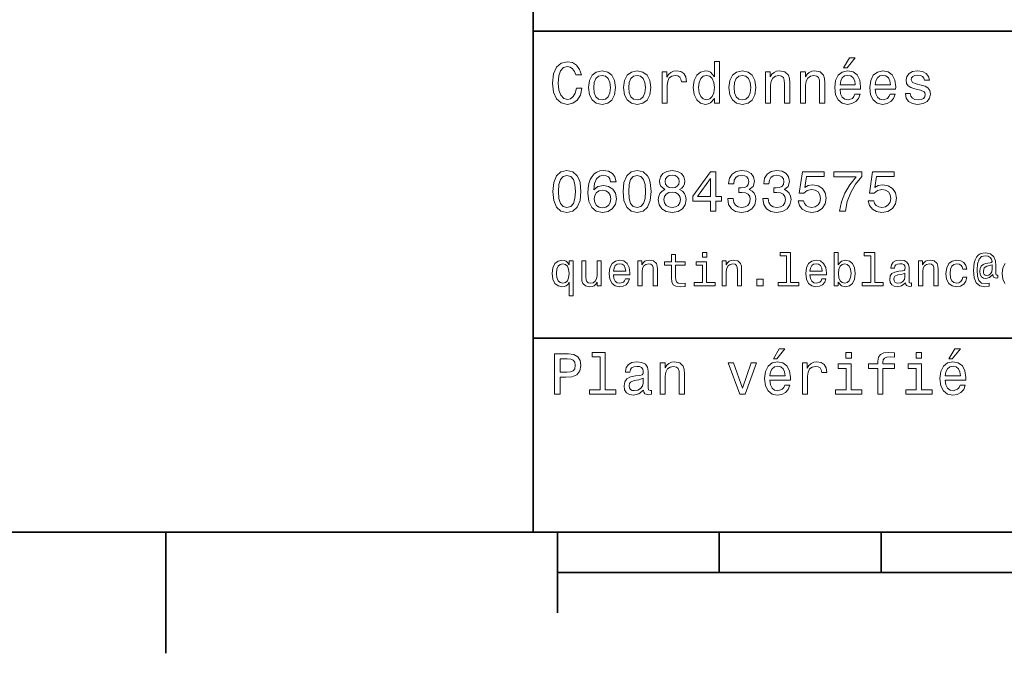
# Model space of a CAD drawing. Extents: x 0 to 297, y 0 to 210.
# Tile 2 of 9: x 65 to 126, y 2 to 42. Entities that reach past the tile are written whole.
import ezdxf

# ---------------------------------------------------------------- set-up
doc = ezdxf.new("R2010")
doc.units = 0

msp = doc.modelspace()

# ---------------------------------------------------------------- linework, layer by layer
at = {"color": 7, "lineweight": 35}
for p, q in [((97, 10), (97, 70)), ((97, 41), (162, 41)), ((97, 22), (162, 22)), ((10, 10), (287, 10)), ((97, 10), (287, 10)), ((98.5, 7.5), (198.5, 7.5))]:
    msp.add_line(p, q, dxfattribs=at)
at = {"color": 7, "lineweight": 35, "ltscale": 0.1875}
msp.add_line((74.300003, 10), (74.300003, 2.5), dxfattribs=at)
at = {"color": 7, "lineweight": 35, "ltscale": 0.125}
msp.add_line((98.5, 10), (98.5, 5), dxfattribs=at)
at = {"color": 7, "lineweight": 35, "ltscale": 0.0625}
for p, q in [((108.5, 10), (108.5, 7.5)), ((118.5, 10), (118.5, 7.5))]:
    msp.add_line(p, q, dxfattribs=at)
at = {"color": 7, "lineweight": 13}
for points in [[(99.66787, 37.460373), (99.595818, 37.15778), (99.476944, 36.941643), (99.311241, 36.808357), (99.116714, 36.765129), (98.882568, 36.829971), (98.698845, 37.024494), (98.57637, 37.341499), (98.536743, 37.780979), (98.57637, 38.216858), (98.695244, 38.537464), (98.87896, 38.731987), (99.116714, 38.80043), (99.289627, 38.764408), (99.437317, 38.663544), (99.552597, 38.501442), (99.631844, 38.278099), (99.97406, 38.278099), (99.865997, 38.620316), (99.678673, 38.879681), (99.422913, 39.041786), (99.116714, 39.099422), (98.734871, 39.009365), (98.443085, 38.757202), (98.25576, 38.342937), (98.190926, 37.780979), (98.25576, 37.219021), (98.443085, 36.804756), (98.734871, 36.548992), (99.116714, 36.462536), (99.451729, 36.530979), (99.721901, 36.721901), (99.912827, 37.035301), (100.013687, 37.460373)], [(108.201729, 36.829971), (108.201729, 36.530979), (108.51873, 36.530979), (108.51873, 39.117435), (108.20533, 39.117435), (108.20533, 38.170029), (107.963974, 38.443802), (107.816284, 38.508644), (107.646973, 38.533859), (107.340775, 38.461815), (107.103027, 38.260086), (106.948128, 37.935879), (106.894089, 37.5), (106.948128, 37.064121), (107.103027, 36.736309), (107.340775, 36.530979), (107.646973, 36.462536), (107.816284, 36.487751), (107.967575, 36.552593)], [(116.184441, 38.728386), (116.396973, 38.728386), (116.897697, 39.340778), (116.54467, 39.340778)], [(100.413544, 37.496399), (100.471184, 37.056915), (100.636887, 36.732708), (100.899857, 36.530979), (101.252884, 36.462536), (101.602303, 36.530979), (101.865273, 36.729107), (102.030983, 37.053314), (102.092216, 37.496399), (102.030983, 37.935879), (101.865273, 38.263687), (101.602303, 38.461815), (101.252884, 38.533859), (100.899857, 38.461815), (100.636887, 38.260086), (100.471184, 37.935879)], [(102.58213, 37.496399), (102.639771, 37.056915), (102.805473, 36.732708), (103.068443, 36.530979), (103.421471, 36.462536), (103.770897, 36.530979), (104.033859, 36.729107), (104.19957, 37.053314), (104.260803, 37.496399), (104.19957, 37.935879), (104.033859, 38.263687), (103.770897, 38.461815), (103.421471, 38.533859), (103.068443, 38.461815), (102.805473, 38.260086), (102.639771, 37.935879)], [(104.963257, 36.530979), (105.280258, 36.530979), (105.280258, 37.636887), (105.312683, 37.903458), (105.409943, 38.094379), (105.568443, 38.209652), (105.780983, 38.249279), (105.939484, 38.224064), (106.058357, 38.152016), (106.130402, 38.029537), (106.155617, 37.863831), (106.476227, 37.863831), (106.432999, 38.155621), (106.314117, 38.364552), (106.115997, 38.490635), (105.845825, 38.533859), (105.662102, 38.505043), (105.503601, 38.432995), (105.363113, 38.310516), (105.251442, 38.144814), (105.251442, 38.465416), (104.963257, 38.465416)], [(109.087898, 37.496399), (109.145531, 37.056915), (109.311241, 36.732708), (109.574203, 36.530979), (109.927231, 36.462536), (110.276657, 36.530979), (110.539627, 36.729107), (110.70533, 37.053314), (110.766571, 37.496399), (110.70533, 37.935879), (110.539627, 38.263687), (110.276657, 38.461815), (109.927231, 38.533859), (109.574203, 38.461815), (109.311241, 38.260086), (109.145531, 37.935879)], [(111.350143, 36.530979), (111.667145, 36.530979), (111.667145, 37.647694), (111.69957, 37.903458), (111.804031, 38.090778), (111.966141, 38.206051), (112.182274, 38.249279), (112.355186, 38.213257), (112.463257, 38.115993), (112.517288, 37.953888), (112.535301, 37.737751), (112.535301, 36.530979), (112.852303, 36.530979), (112.852303, 37.802593), (112.837898, 38.058357), (112.773056, 38.270893), (112.560516, 38.465416), (112.229103, 38.533859), (112.045387, 38.508644), (111.890488, 38.440201), (111.757202, 38.324928), (111.65274, 38.170029), (111.65274, 38.465416), (111.350143, 38.465416)], [(113.51873, 36.530979), (113.835732, 36.530979), (113.835732, 37.647694), (113.868156, 37.903458), (113.972626, 38.090778), (114.134727, 38.206051), (114.350861, 38.249279), (114.523773, 38.213257), (114.631844, 38.115993), (114.685883, 37.953888), (114.703888, 37.737751), (114.703888, 36.530979), (115.020889, 36.530979), (115.020889, 37.802593), (115.006485, 38.058357), (114.941643, 38.270893), (114.729111, 38.465416), (114.39769, 38.533859), (114.213974, 38.508644), (114.059082, 38.440201), (113.925789, 38.324928), (113.821327, 38.170029), (113.821327, 38.465416), (113.51873, 38.465416)], [(115.964699, 37.406338), (117.232712, 37.406338), (117.236313, 37.554035), (117.178673, 37.9683), (117.020172, 38.278099), (116.768013, 38.465416), (116.432999, 38.533859), (116.105186, 38.461815), (115.853027, 38.260086), (115.690918, 37.932278), (115.633286, 37.5), (115.687317, 37.056915), (115.849426, 36.732708), (116.097984, 36.530979), (116.422188, 36.462536), (116.703171, 36.509365), (116.933716, 36.631844), (117.103027, 36.826366), (117.200287, 37.085735), (116.886887, 37.085735), (116.822044, 36.941643), (116.728386, 36.833572), (116.461815, 36.747116), (116.256485, 36.786743), (116.101585, 36.912823), (116.000717, 37.118156), (115.964699, 37.395531)], [(118.133286, 37.406338), (119.401299, 37.406338), (119.4049, 37.554035), (119.34726, 37.9683), (119.188766, 38.278099), (118.9366, 38.465416), (118.601585, 38.533859), (118.273773, 38.461815), (118.021614, 38.260086), (117.859512, 37.932278), (117.801872, 37.5), (117.855911, 37.056915), (118.018013, 36.732708), (118.266571, 36.530979), (118.590775, 36.462536), (118.871758, 36.509365), (119.10231, 36.631844), (119.271614, 36.826366), (119.368881, 37.085735), (119.055481, 37.085735), (118.990631, 36.941643), (118.896973, 36.833572), (118.630402, 36.747116), (118.425072, 36.786743), (118.270172, 36.912823), (118.169312, 37.118156), (118.133286, 37.395531)], [(120.971901, 37.658501), (120.66571, 37.730545), (120.438766, 37.8134), (120.363113, 37.982708), (120.384727, 38.101585), (120.460373, 38.188038), (120.582855, 38.242073), (120.759369, 38.263687), (120.92868, 38.242073), (121.061966, 38.177231), (121.148415, 38.079971), (121.184441, 37.950287), (121.49424, 37.950287), (121.49424, 37.957493), (121.440201, 38.191643), (121.292511, 38.375359), (121.061966, 38.490635), (120.759369, 38.533859), (120.453171, 38.490635), (120.229828, 38.371758), (120.08934, 38.195244), (120.046112, 37.971901), (120.078529, 37.755764), (120.179398, 37.604465), (120.3451, 37.496399), (120.586456, 37.42075), (120.939484, 37.334293), (121.155624, 37.244236), (121.213257, 37.172188), (121.234871, 37.064121), (121.202454, 36.930836), (121.115997, 36.829971), (120.97551, 36.765129), (120.788185, 36.743515), (120.590057, 36.765129), (120.445969, 36.840778), (120.348709, 36.963257), (120.309082, 37.132565), (120.002884, 37.132565), (120.053314, 36.844379), (120.201012, 36.635445), (120.435158, 36.509365), (120.759369, 36.462536), (121.097984, 36.509365), (121.346542, 36.635445), (121.497841, 36.837173), (121.551872, 37.100143), (121.512253, 37.327087), (121.400574, 37.481987), (121.216858, 37.582851)], [(100.737755, 37.5), (100.770172, 37.824207), (100.87104, 38.058357), (101.033142, 38.20245), (101.252884, 38.25288), (101.469017, 38.20245), (101.631126, 38.061958), (101.731987, 37.824207), (101.768013, 37.5), (101.731987, 37.172188), (101.631126, 36.934437), (101.469017, 36.790344), (101.252884, 36.743515), (101.033142, 36.790344), (100.87104, 36.934437), (100.770172, 37.172188)], [(102.906342, 37.5), (102.938759, 37.824207), (103.039627, 38.058357), (103.201729, 38.20245), (103.421471, 38.25288), (103.637611, 38.20245), (103.799713, 38.061958), (103.900574, 37.824207), (103.9366, 37.5), (103.900574, 37.172188), (103.799713, 36.934437), (103.637611, 36.790344), (103.421471, 36.743515), (103.201729, 36.790344), (103.039627, 36.934437), (102.938759, 37.172188)], [(107.701012, 38.249279), (107.909943, 38.198845), (108.068443, 38.058357), (108.162102, 37.824207), (108.198128, 37.5), (108.162102, 37.172188), (108.068443, 36.938038), (107.909943, 36.793949), (107.701012, 36.747116), (107.502884, 36.793949), (107.351585, 36.938038), (107.250717, 37.175793), (107.2183, 37.5), (107.250717, 37.820606), (107.351585, 38.054756), (107.502884, 38.198845)], [(109.412102, 37.5), (109.444527, 37.824207), (109.545387, 38.058357), (109.707489, 38.20245), (109.927231, 38.25288), (110.143372, 38.20245), (110.305473, 38.061958), (110.406342, 37.824207), (110.44236, 37.5), (110.406342, 37.172188), (110.305473, 36.934437), (110.143372, 36.790344), (109.927231, 36.743515), (109.707489, 36.790344), (109.545387, 36.934437), (109.444527, 37.172188)], [(115.964699, 37.672909), (116.004318, 37.921471), (116.101585, 38.105186), (116.249283, 38.216858), (116.443802, 38.256485), (116.634727, 38.216858), (116.782425, 38.105186), (116.872482, 37.921471), (116.9049, 37.672909)], [(118.133286, 37.672909), (118.172913, 37.921471), (118.270172, 38.105186), (118.41787, 38.216858), (118.612396, 38.256485), (118.803314, 38.216858), (118.951012, 38.105186), (119.041069, 37.921471), (119.073486, 37.672909)], [(98.216141, 31.071325), (98.270172, 30.505762), (98.439484, 30.102304), (98.709656, 29.857347), (99.084297, 29.778097), (99.45533, 29.857347), (99.725502, 30.102304), (99.891212, 30.505762), (99.948845, 31.071325), (99.891212, 31.633286), (99.822769, 31.856628), (99.725502, 32.040344), (99.45533, 32.285301), (99.084297, 32.368156), (98.709656, 32.285301), (98.439484, 32.036743), (98.270172, 31.633286)], [(102.117432, 31.676512), (102.048988, 31.9683), (101.890488, 32.184437), (101.645531, 32.321323), (101.328529, 32.368156), (101.115997, 32.342937), (100.932274, 32.274494), (100.770172, 32.162823), (100.633286, 32.004322), (100.525215, 31.806194), (100.445969, 31.56484), (100.395531, 31.280258), (100.381126, 30.959654), (100.438759, 30.448126), (100.615273, 30.077089), (100.899857, 29.853746), (101.288902, 29.778097), (101.638329, 29.842939), (101.9049, 30.012247), (102.077812, 30.278818), (102.139046, 30.617435), (102.077812, 30.959654), (101.912102, 31.222622), (101.656342, 31.388329), (101.33934, 31.445965), (100.997116, 31.373919), (100.741356, 31.168587), (100.795387, 31.56484), (100.91066, 31.849422), (101.087173, 32.01873), (101.33213, 32.076366), (101.512245, 32.04755), (101.649132, 31.971901), (101.739197, 31.845821), (101.786026, 31.676512)], [(102.553314, 31.071325), (102.607346, 30.505762), (102.776657, 30.102304), (103.046829, 29.857347), (103.421471, 29.778097), (103.792511, 29.857347), (104.062683, 30.102304), (104.228386, 30.505762), (104.286026, 31.071325), (104.228386, 31.633286), (104.159943, 31.856628), (104.062683, 32.040344), (103.792511, 32.285301), (103.421471, 32.368156), (103.046829, 32.285301), (102.776657, 32.036743), (102.607346, 31.633286)], [(105.143372, 31.197405), (104.959656, 31.09654), (104.833572, 30.956051), (104.754326, 30.779539), (104.729111, 30.567001), (104.786743, 30.246397), (104.952454, 29.997837), (105.222626, 29.839336), (105.590057, 29.778097), (105.953888, 29.839336), (106.22406, 29.997837), (106.389771, 30.246397), (106.451012, 30.567001), (106.422188, 30.779539), (106.346542, 30.956051), (106.216858, 31.09654), (106.036743, 31.197405), (106.180832, 31.283861), (106.2817, 31.402737), (106.342941, 31.546829), (106.364555, 31.723343), (106.306915, 31.979107), (106.155617, 32.184437), (105.91066, 32.317722), (105.590057, 32.368156), (105.265854, 32.317722), (105.020897, 32.184437), (104.865997, 31.979107), (104.811958, 31.723343), (104.829971, 31.546829), (104.891212, 31.402737)], [(107.956772, 29.850143), (108.280983, 29.850143), (108.280983, 30.46974), (108.637611, 30.46974), (108.637611, 30.757925), (108.280983, 30.757925), (108.280983, 32.296108), (107.953171, 32.296108), (106.85807, 30.786743), (106.85807, 30.46974), (107.956772, 30.46974)], [(109.019455, 30.635447), (109.019455, 30.610229), (109.077087, 30.264408), (109.246399, 30.005043), (109.51297, 29.839336), (109.865997, 29.778097), (110.240631, 29.839336), (110.521614, 29.997837), (110.701729, 30.25), (110.766571, 30.574207), (110.737755, 30.786743), (110.658501, 30.959654), (110.528816, 31.092939), (110.355911, 31.190201), (110.590057, 31.384726), (110.672913, 31.694523), (110.618874, 31.975504), (110.463974, 32.188038), (110.211815, 32.321323), (109.865997, 32.368156), (109.541786, 32.310516), (109.293228, 32.152016), (109.131126, 31.899855), (109.077087, 31.56484), (109.077087, 31.539625), (109.397697, 31.539625), (109.426514, 31.770172), (109.520172, 31.935879), (109.671471, 32.036743), (109.884003, 32.072765), (110.071327, 32.043949), (110.208214, 31.9683), (110.291069, 31.845821), (110.323486, 31.680115), (110.291069, 31.503601), (110.204613, 31.384726), (110.053314, 31.312679), (109.847984, 31.291065), (109.707489, 31.294668), (109.707489, 31.010086), (109.884003, 31.01729), (110.110947, 30.984869), (110.280258, 30.898415), (110.381126, 30.757925), (110.417145, 30.574207), (110.377518, 30.365273), (110.273056, 30.210375), (110.107346, 30.113111), (109.887604, 30.08069), (109.66066, 30.116714), (109.494957, 30.224783), (109.390488, 30.397694), (109.350861, 30.635447)], [(111.188042, 30.635447), (111.188042, 30.610229), (111.245674, 30.264408), (111.414986, 30.005043), (111.681557, 29.839336), (112.034584, 29.778097), (112.409225, 29.839336), (112.690201, 29.997837), (112.870316, 30.25), (112.935158, 30.574207), (112.906342, 30.786743), (112.827087, 30.959654), (112.697403, 31.092939), (112.524498, 31.190201), (112.758644, 31.384726), (112.841499, 31.694523), (112.78746, 31.975504), (112.632568, 32.188038), (112.380402, 32.321323), (112.034584, 32.368156), (111.710373, 32.310516), (111.461815, 32.152016), (111.299713, 31.899855), (111.245674, 31.56484), (111.245674, 31.539625), (111.566284, 31.539625), (111.5951, 31.770172), (111.688759, 31.935879), (111.840057, 32.036743), (112.052597, 32.072765), (112.239914, 32.043949), (112.376801, 31.9683), (112.459656, 31.845821), (112.492073, 31.680115), (112.459656, 31.503601), (112.373199, 31.384726), (112.221901, 31.312679), (112.016571, 31.291065), (111.876083, 31.294668), (111.876083, 31.010086), (112.052597, 31.01729), (112.279541, 30.984869), (112.448845, 30.898415), (112.549713, 30.757925), (112.585732, 30.574207), (112.546112, 30.365273), (112.441643, 30.210375), (112.27594, 30.113111), (112.056198, 30.08069), (111.829254, 30.116714), (111.663544, 30.224783), (111.559074, 30.397694), (111.519455, 30.635447)], [(113.371033, 30.502161), (113.450287, 30.206772), (113.626801, 29.976225), (113.886169, 29.832132), (114.217575, 29.778097), (114.581413, 29.842939), (114.865997, 30.019451), (115.046112, 30.300432), (115.114555, 30.660662), (115.053314, 30.995676), (114.880402, 31.258644), (114.610229, 31.427954), (114.260803, 31.489193), (113.990631, 31.445965), (113.7817, 31.327089), (113.882568, 32.000721), (114.977661, 32.000721), (114.977661, 32.296108), (113.641212, 32.296108), (113.443085, 30.970461), (113.73127, 30.970461), (113.940201, 31.139769), (114.206772, 31.201008), (114.437317, 31.161383), (114.613831, 31.046108), (114.725502, 30.869596), (114.765129, 30.642651), (114.725502, 30.415705), (114.610229, 30.239193), (114.433716, 30.127522), (114.206772, 30.087896), (114.015854, 30.113111), (113.868156, 30.195965), (113.760086, 30.325647), (113.706055, 30.502161)], [(115.932281, 29.850143), (116.296112, 29.850143), (116.414986, 30.444523), (116.623917, 30.999279), (116.919312, 31.514408), (117.304756, 31.997118), (117.304756, 32.296108), (115.590057, 32.296108), (115.590057, 31.9683), (116.958939, 31.9683), (116.562683, 31.481987), (116.263687, 30.974062), (116.054756, 30.433718)], [(117.708214, 30.502161), (117.78746, 30.206772), (117.963974, 29.976225), (118.223343, 29.832132), (118.554756, 29.778097), (118.918587, 29.842939), (119.203171, 30.019451), (119.383286, 30.300432), (119.451729, 30.660662), (119.390488, 30.995676), (119.217583, 31.258644), (118.947403, 31.427954), (118.597984, 31.489193), (118.327812, 31.445965), (118.118881, 31.327089), (118.219742, 32.000721), (119.314842, 32.000721), (119.314842, 32.296108), (117.978386, 32.296108), (117.780258, 30.970461), (118.068443, 30.970461), (118.277374, 31.139769), (118.543945, 31.201008), (118.774498, 31.161383), (118.951012, 31.046108), (119.062683, 30.869596), (119.10231, 30.642651), (119.062683, 30.415705), (118.947403, 30.239193), (118.770897, 30.127522), (118.543945, 30.087896), (118.353027, 30.113111), (118.20533, 30.195965), (118.09726, 30.325647), (118.043228, 30.502161)], [(98.561958, 31.071325), (98.590775, 31.507204), (98.680832, 31.820604), (98.842941, 32.004322), (99.084297, 32.069164), (99.322044, 32.004322), (99.484146, 31.820604), (99.574211, 31.507204), (99.603027, 31.071325), (99.574211, 30.631844), (99.484146, 30.318443), (99.322044, 30.134726), (99.084297, 30.073486), (98.842941, 30.134726), (98.680832, 30.318443), (98.590775, 30.631844)], [(102.899139, 31.071325), (102.927956, 31.507204), (103.018013, 31.820604), (103.180115, 32.004322), (103.421471, 32.069164), (103.659225, 32.004322), (103.821327, 31.820604), (103.911385, 31.507204), (103.940201, 31.071325), (103.911385, 30.631844), (103.821327, 30.318443), (103.659225, 30.134726), (103.421471, 30.073486), (103.180115, 30.134726), (103.018013, 30.318443), (102.927956, 30.631844)], [(105.154182, 31.694523), (105.182999, 31.853025), (105.269455, 31.975504), (105.406342, 32.051151), (105.590057, 32.079971), (105.770172, 32.051151), (105.907059, 31.975504), (105.993515, 31.853025), (106.02594, 31.694523), (105.993515, 31.532419), (105.907059, 31.40634), (105.770172, 31.323486), (105.590057, 31.298271), (105.406342, 31.327089), (105.269455, 31.40634), (105.182999, 31.532419)], [(107.16066, 30.757925), (107.956772, 31.878241), (107.956772, 30.757925)], [(101.789627, 30.613832), (101.75, 30.386887), (101.649132, 30.213976), (101.48703, 30.098703), (101.285301, 30.062679), (101.072769, 30.098703), (100.91066, 30.210375), (100.806198, 30.383286), (100.773773, 30.610229), (100.809799, 30.833572), (100.91066, 31.002882), (101.07637, 31.11095), (101.299713, 31.150576), (101.49424, 31.11095), (101.649132, 31.006483), (101.75, 30.837175)], [(105.074928, 30.574207), (105.107346, 30.765129), (105.211815, 30.909222), (105.373917, 31.002882), (105.590057, 31.035301), (105.802597, 31.002882), (105.964699, 30.909222), (106.069168, 30.765129), (106.105186, 30.574207), (106.069168, 30.368876), (105.964699, 30.213976), (105.802597, 30.113111), (105.590057, 30.08069), (105.373917, 30.113111), (105.211815, 30.213976), (105.107346, 30.368876)], [(99.221901, 26.533142), (99.132568, 26.662825), (99.0317, 26.755045), (98.913544, 26.806917), (98.778099, 26.827091), (98.533142, 26.769453), (98.342941, 26.60807), (98.219017, 26.348703), (98.175789, 26), (98.219017, 25.648417), (98.342941, 25.38905), (98.533142, 25.224785), (98.778099, 25.170031), (98.913544, 25.187321), (99.028816, 25.236313), (99.129684, 25.325649), (99.221901, 25.461096), (99.221901, 24.62536), (99.475502, 24.62536), (99.475502, 26.772335), (99.221901, 26.772335)], [(101.96254, 25.925074), (102.976944, 25.925074), (102.979828, 26.043228), (102.933716, 26.374641), (102.806915, 26.622478), (102.605186, 26.772335), (102.337173, 26.827091), (102.074928, 26.769453), (101.873199, 26.60807), (101.743515, 26.345821), (101.697403, 26), (101.740631, 25.645535), (101.870316, 25.386168), (102.069168, 25.224785), (102.328529, 25.170031), (102.553314, 25.207495), (102.737755, 25.305477), (102.873199, 25.461096), (102.951012, 25.668589), (102.700287, 25.668589), (102.648415, 25.553314), (102.573486, 25.46686), (102.360229, 25.397696), (102.195969, 25.429396), (102.072044, 25.53026), (101.991356, 25.694525), (101.96254, 25.916428)], [(103.475502, 25.224785), (103.729103, 25.224785), (103.729103, 26.118156), (103.755043, 26.322767), (103.838615, 26.472624), (103.9683, 26.564842), (104.141212, 26.599424), (104.279541, 26.570606), (104.365997, 26.492796), (104.409225, 26.363113), (104.42363, 26.190203), (104.42363, 25.224785), (104.677231, 25.224785), (104.677231, 26.242077), (104.665703, 26.446688), (104.613831, 26.616716), (104.443802, 26.772335), (104.178673, 26.827091), (104.0317, 26.806917), (103.907784, 26.752163), (103.801155, 26.659943), (103.717575, 26.536024), (103.717575, 26.772335), (103.475502, 26.772335)], [(105.55043, 26.504324), (105.55043, 25.729107), (105.567726, 25.478388), (105.648415, 25.305477), (105.809799, 25.204613), (106.083572, 25.170031), (106.383286, 25.184439), (106.383286, 25.40346), (106.164261, 25.386168), (105.965416, 25.409224), (105.858788, 25.48127), (105.812683, 25.602306), (105.804031, 25.772335), (105.804031, 26.504324), (106.383286, 26.504324), (106.383286, 26.720463), (105.804031, 26.720463), (105.804031, 27.172913), (105.55043, 27.172913), (105.55043, 26.720463), (105.112389, 26.720463), (105.112389, 26.504324)], [(107.729111, 27.293949), (107.461098, 27.293949), (107.461098, 27.005764), (107.729111, 27.005764)], [(108.680115, 25.224785), (108.933716, 25.224785), (108.933716, 26.118156), (108.959656, 26.322767), (109.043228, 26.472624), (109.172913, 26.564842), (109.345825, 26.599424), (109.484146, 26.570606), (109.570602, 26.492796), (109.613831, 26.363113), (109.628242, 26.190203), (109.628242, 25.224785), (109.881844, 25.224785), (109.881844, 26.242077), (109.870316, 26.446688), (109.818443, 26.616716), (109.648415, 26.772335), (109.383286, 26.827091), (109.236313, 26.806917), (109.112389, 26.752163), (109.00576, 26.659943), (108.922188, 26.536024), (108.922188, 26.772335), (108.680115, 26.772335)], [(112.654175, 27.080692), (112.654175, 25.438042), (112.132561, 25.438042), (112.132561, 25.224785), (113.426514, 25.224785), (113.426514, 25.438042), (112.907776, 25.438042), (112.907776, 27.293949), (112.256485, 27.293949), (112.256485, 27.080692)], [(114.106628, 25.925074), (115.121033, 25.925074), (115.123917, 26.043228), (115.077805, 26.374641), (114.951004, 26.622478), (114.749283, 26.772335), (114.481262, 26.827091), (114.219017, 26.769453), (114.017288, 26.60807), (113.887604, 26.345821), (113.841499, 26), (113.884727, 25.645535), (114.014404, 25.386168), (114.213257, 25.224785), (114.472626, 25.170031), (114.697403, 25.207495), (114.881844, 25.305477), (115.017288, 25.461096), (115.0951, 25.668589), (114.844376, 25.668589), (114.792503, 25.553314), (114.717575, 25.46686), (114.504318, 25.397696), (114.340057, 25.429396), (114.216141, 25.53026), (114.135445, 25.694525), (114.106628, 25.916428)], [(115.858788, 25.463978), (116.046112, 25.242075), (116.302589, 25.170031), (116.544662, 25.224785), (116.737747, 25.38905), (116.858788, 25.651299), (116.9049, 26), (116.858788, 26.348703), (116.734871, 26.60807), (116.544662, 26.769453), (116.302589, 26.827091), (116.048988, 26.752163), (115.945244, 26.659943), (115.858788, 26.536024), (115.858788, 27.293949), (115.605186, 27.293949), (115.605186, 25.224785), (115.858788, 25.224785)], [(117.858788, 27.080692), (117.858788, 25.438042), (117.337173, 25.438042), (117.337173, 25.224785), (118.631119, 25.224785), (118.631119, 25.438042), (118.112389, 25.438042), (118.112389, 27.293949), (117.46109, 27.293949), (117.46109, 27.080692)], [(120.008644, 25.426514), (120.008644, 25.417868), (120.023056, 25.319885), (120.066284, 25.250721), (120.247841, 25.195967), (120.389046, 25.219021), (120.389046, 25.414986), (120.328529, 25.406342), (120.247841, 25.443806), (120.233429, 25.559078), (120.233429, 26.360231), (120.198845, 26.564842), (120.097984, 26.708935), (119.922188, 26.795389), (119.674347, 26.827091), (119.432274, 26.792507), (119.253601, 26.694525), (119.141212, 26.541788), (119.103745, 26.340059), (119.103745, 26.322767), (119.331413, 26.322767), (119.351585, 26.443806), (119.414986, 26.53026), (119.51873, 26.582134), (119.665703, 26.602306), (119.806915, 26.587896), (119.907776, 26.54467), (119.9683, 26.469742), (119.988472, 26.365995), (119.976944, 26.244957), (119.930832, 26.184439), (119.815559, 26.155621), (119.599426, 26.132566), (119.351585, 26.080692), (119.175797, 25.988474), (119.072044, 25.844381), (119.040344, 25.631124), (119.069168, 25.440924), (119.158501, 25.299713), (119.302597, 25.210375), (119.501442, 25.178675), (119.769455, 25.239195)], [(120.824203, 25.224785), (121.077812, 25.224785), (121.077812, 26.118156), (121.103745, 26.322767), (121.187317, 26.472624), (121.317001, 26.564842), (121.489914, 26.599424), (121.628242, 26.570606), (121.714699, 26.492796), (121.757927, 26.363113), (121.772339, 26.190203), (121.772339, 25.224785), (122.02594, 25.224785), (122.02594, 26.242077), (122.014412, 26.446688), (121.96254, 26.616716), (121.792511, 26.772335), (121.527374, 26.827091), (121.380402, 26.806917), (121.256485, 26.752163), (121.149857, 26.659943), (121.066284, 26.536024), (121.066284, 26.772335), (120.824203, 26.772335)], [(123.54467, 26.259367), (123.795387, 26.259367), (123.743515, 26.489914), (123.619598, 26.671471), (123.426514, 26.783863), (123.175797, 26.827091), (122.899139, 26.769453), (122.688759, 26.60807), (122.556198, 26.345821), (122.510086, 25.994238), (122.553314, 25.645535), (122.682999, 25.386168), (122.887611, 25.224785), (123.167145, 25.170031), (123.414986, 25.213257), (123.60807, 25.334295), (123.740631, 25.524496), (123.798271, 25.778099), (123.556198, 25.778099), (123.51297, 25.616716), (123.432281, 25.495678), (123.317001, 25.42075), (123.175797, 25.397696), (123, 25.43516), (122.873199, 25.550434), (122.795387, 25.737753), (122.769455, 26.002882), (122.795387, 26.262249), (122.876083, 26.449568), (123.005768, 26.564842), (123.175797, 26.605188), (123.325653, 26.579252), (123.438042, 26.51297), (123.51297, 26.40346)], [(125.708939, 25.734871), (125.708939, 25.902018), (125.662827, 25.893373), (125.60807, 25.913546), (125.590782, 25.974064), (125.590782, 26.446688), (125.567726, 26.780981), (125.47551, 27.02882), (125.259369, 27.213257), (124.956772, 27.279539), (124.780983, 27.262249), (124.631126, 27.210375), (124.501442, 27.12392), (124.397697, 27.002882), (124.317001, 26.850145), (124.259369, 26.662825), (124.224785, 26.438042), (124.213257, 26.184439), (124.253601, 25.737753), (124.383286, 25.42075), (124.599426, 25.230549), (124.907784, 25.170031), (125.190201, 25.216139), (125.190201, 25.406342), (124.942368, 25.360231), (124.703171, 25.409224), (124.54467, 25.567724), (124.458214, 25.835735), (124.432281, 26.224785), (124.461098, 26.605188), (124.559082, 26.876081), (124.717583, 27.040346), (124.948128, 27.095102), (125.123917, 27.063402), (125.253601, 26.988474), (125.334297, 26.876081), (125.363113, 26.746399), (125.331413, 26.682999), (125.244957, 26.654179), (124.96254, 26.610952), (124.806915, 26.547552), (124.694527, 26.449568), (124.628242, 26.314121), (124.60807, 26.135448), (124.634003, 25.942364), (124.706055, 25.798271), (124.824211, 25.708935), (124.979828, 25.680117), (125.207497, 25.740635), (125.400574, 25.930836), (125.400574, 25.913546), (125.446686, 25.760807), (125.605186, 25.714699)], [(98.435158, 26), (98.461098, 26.256485), (98.541786, 26.443806), (98.662827, 26.559078), (98.821327, 26.599424), (98.988472, 26.559078), (99.115273, 26.446688), (99.190201, 26.259367), (99.219017, 26), (99.190201, 25.737753), (99.115273, 25.550434), (98.988472, 25.43516), (98.821327, 25.397696), (98.662827, 25.43516), (98.541786, 25.550434), (98.461098, 25.740635)], [(101.198845, 26.772335), (100.945244, 26.772335), (100.945244, 25.878963), (100.916428, 25.671471), (100.832855, 25.521614), (100.703171, 25.429396), (100.533142, 25.400578), (100.397697, 25.423632), (100.311241, 25.492796), (100.262245, 25.610952), (100.250717, 25.778099), (100.250717, 26.772335), (99.997116, 26.772335), (99.997116, 25.755045), (100.00576, 25.550434), (100.060516, 25.380404), (100.227669, 25.224785), (100.495674, 25.170031), (100.639771, 25.190203), (100.763687, 25.242075), (100.870316, 25.331413), (100.956772, 25.461096), (100.956772, 25.224785), (101.198845, 25.224785)], [(101.96254, 26.138329), (101.99424, 26.337177), (102.072044, 26.48415), (102.190201, 26.573488), (102.345825, 26.605188), (102.498558, 26.573488), (102.616714, 26.48415), (102.688759, 26.337177), (102.714699, 26.138329)], [(107.720459, 25.438042), (107.720459, 26.720463), (107.069168, 26.720463), (107.069168, 26.504324), (107.466858, 26.504324), (107.466858, 25.438042), (106.948128, 25.438042), (106.948128, 25.224785), (108.244957, 25.224785), (108.244957, 25.438042)], [(114.106628, 26.138329), (114.138329, 26.337177), (114.216141, 26.48415), (114.33429, 26.573488), (114.489914, 26.605188), (114.642654, 26.573488), (114.760803, 26.48415), (114.832855, 26.337177), (114.858788, 26.138329)], [(116.645531, 26), (116.616714, 25.740635), (116.538902, 25.550434), (116.414986, 25.43516), (116.259369, 25.397696), (116.08934, 25.43516), (115.965416, 25.550434), (115.887604, 25.737753), (115.861671, 26), (115.887604, 26.259367), (115.965416, 26.446688), (116.08934, 26.559078), (116.259369, 26.599424), (116.414986, 26.559078), (116.538902, 26.443806), (116.616714, 26.256485)], [(125.374641, 26.279539), (125.345825, 26.100866), (125.273773, 25.974064), (125.164268, 25.896255), (125.034584, 25.873199), (124.945244, 25.887609), (124.881844, 25.939482), (124.841499, 26.025938), (124.829971, 26.146975), (124.878967, 26.345821), (125.046112, 26.449568), (125.374641, 26.53026)], [(110.812683, 25.224785), (111.210373, 25.224785), (111.210373, 25.654181), (110.812683, 25.654181)], [(119.979828, 25.766571), (119.945244, 25.616716), (119.853027, 25.501442), (119.714699, 25.426514), (119.54467, 25.400578), (119.435158, 25.414986), (119.357346, 25.461096), (119.308357, 25.541788), (119.293945, 25.654181), (119.305473, 25.755045), (119.351585, 25.827091), (119.536026, 25.907782), (119.769455, 25.942364), (119.979828, 26.011528)], [(111.84726, 20.728386), (112.059799, 20.728386), (112.560516, 21.340778), (112.207489, 21.340778)], [(122.690201, 20.728386), (122.90274, 20.728386), (123.403458, 21.340778), (123.05043, 21.340778)], [(98.324211, 18.530979), (98.655617, 18.530979), (98.655617, 19.586454), (99.023056, 19.586454), (99.394089, 19.604465), (99.689484, 19.730547), (99.880402, 19.975504), (99.945244, 20.310518), (99.894814, 20.620316), (99.750717, 20.847261), (99.51297, 20.98415), (99.188759, 21.030979), (98.324211, 21.030979)], [(99.098701, 20.724783), (99.314842, 20.703169), (99.473343, 20.634726), (99.567001, 20.508644), (99.599426, 20.310518), (99.5634, 20.101583), (99.466141, 19.975504), (99.30043, 19.910662), (99.073486, 19.892651), (98.655617, 19.892651), (98.655617, 20.724783)], [(101.137611, 20.850864), (101.137611, 18.79755), (100.485588, 18.79755), (100.485588, 18.530979), (102.103027, 18.530979), (102.103027, 18.79755), (101.454613, 18.79755), (101.454613, 21.117435), (100.640488, 21.117435), (100.640488, 20.850864)], [(116.667145, 21.117435), (116.33213, 21.117435), (116.33213, 20.757204), (116.667145, 20.757204)], [(118.295387, 20.130404), (118.295387, 18.530979), (118.612396, 18.530979), (118.612396, 20.130404), (119.332855, 20.130404), (119.332855, 20.400576), (118.612396, 20.400576), (118.612396, 20.519451), (118.637611, 20.663544), (118.720459, 20.760807), (118.860954, 20.818443), (119.062683, 20.840057), (119.332855, 20.825647), (119.332855, 21.099422), (118.990631, 21.117435), (118.680832, 21.085014), (118.464699, 20.987751), (118.335014, 20.818443), (118.295387, 20.577089), (118.295387, 20.400576), (117.715424, 20.400576), (117.715424, 20.130404)], [(121.004326, 21.117435), (120.669312, 21.117435), (120.669312, 20.757204), (121.004326, 20.757204)], [(103.824928, 18.78314), (103.824928, 18.772333), (103.842941, 18.649855), (103.896973, 18.5634), (104.123917, 18.494957), (104.30043, 18.523775), (104.30043, 18.768732), (104.224785, 18.757925), (104.123917, 18.804754), (104.105911, 18.948847), (104.105911, 19.950287), (104.062683, 20.206051), (103.9366, 20.386166), (103.716858, 20.494236), (103.407059, 20.533861), (103.104469, 20.490633), (102.881126, 20.368155), (102.740631, 20.177233), (102.693802, 19.925072), (102.693802, 19.903458), (102.978386, 19.903458), (103.003601, 20.054754), (103.082855, 20.162823), (103.21254, 20.227665), (103.396255, 20.252882), (103.572769, 20.234869), (103.698845, 20.180836), (103.774498, 20.087175), (103.799713, 19.957493), (103.785301, 19.806194), (103.727669, 19.730547), (103.583572, 19.694523), (103.3134, 19.665705), (103.003601, 19.600864), (102.783859, 19.48559), (102.654175, 19.305475), (102.614555, 19.038904), (102.650574, 18.801151), (102.762245, 18.62464), (102.94236, 18.512968), (103.190926, 18.473343), (103.52594, 18.54899)], [(104.844383, 18.530979), (105.161385, 18.530979), (105.161385, 19.647694), (105.193802, 19.903458), (105.298271, 20.090778), (105.460373, 20.206051), (105.676514, 20.249279), (105.849426, 20.213255), (105.957497, 20.115993), (106.011528, 19.95389), (106.029541, 19.737751), (106.029541, 18.530979), (106.346542, 18.530979), (106.346542, 19.802593), (106.33213, 20.058357), (106.267288, 20.270893), (106.054756, 20.465418), (105.723343, 20.533861), (105.539627, 20.508644), (105.384727, 20.440201), (105.251442, 20.324926), (105.146973, 20.170029), (105.146973, 20.465418), (104.844383, 20.465418)], [(109.761528, 18.530979), (110.096542, 18.530979), (110.802597, 20.465418), (110.474785, 20.465418), (109.930832, 18.905619), (109.376083, 20.465418), (109.04467, 20.465418)], [(111.627518, 19.40634), (112.895531, 19.40634), (112.899132, 19.554033), (112.841499, 19.9683), (112.682999, 20.278097), (112.430832, 20.465418), (112.095825, 20.533861), (111.768013, 20.461815), (111.515854, 20.260086), (111.353745, 19.932276), (111.296112, 19.5), (111.350143, 19.056915), (111.512245, 18.732708), (111.760803, 18.530979), (112.085014, 18.462536), (112.365997, 18.509365), (112.596542, 18.631844), (112.765854, 18.826368), (112.863113, 19.085733), (112.549713, 19.085733), (112.484871, 18.941643), (112.391212, 18.833572), (112.124641, 18.747118), (111.919312, 18.786743), (111.764412, 18.912823), (111.663544, 19.118155), (111.627518, 19.395533)], [(111.627518, 19.672911), (111.667145, 19.921469), (111.764412, 20.105186), (111.912102, 20.216858), (112.106628, 20.256483), (112.297546, 20.216858), (112.445244, 20.105186), (112.535301, 19.921469), (112.567726, 19.672911)], [(113.637604, 18.530979), (113.954613, 18.530979), (113.954613, 19.636887), (113.98703, 19.903458), (114.08429, 20.094379), (114.242798, 20.209654), (114.45533, 20.249279), (114.613831, 20.224062), (114.732712, 20.152016), (114.804756, 20.029537), (114.829971, 19.863832), (115.150574, 19.863832), (115.107346, 20.155619), (114.988472, 20.364553), (114.790344, 20.490633), (114.520172, 20.533861), (114.336456, 20.505043), (114.177956, 20.432997), (114.03746, 20.310518), (113.925789, 20.144812), (113.925789, 20.465418), (113.637604, 20.465418)], [(116.656342, 18.79755), (116.656342, 20.400576), (115.842216, 20.400576), (115.842216, 20.130404), (116.33934, 20.130404), (116.33934, 18.79755), (115.690918, 18.79755), (115.690918, 18.530979), (117.311958, 18.530979), (117.311958, 18.79755)], [(120.993515, 18.79755), (120.993515, 20.400576), (120.179398, 20.400576), (120.179398, 20.130404), (120.676514, 20.130404), (120.676514, 18.79755), (120.028099, 18.79755), (120.028099, 18.530979), (121.649139, 18.530979), (121.649139, 18.79755)], [(122.470459, 19.40634), (123.73848, 19.40634), (123.742081, 19.554033), (123.684441, 19.9683), (123.52594, 20.278097), (123.273773, 20.465418), (122.938766, 20.533861), (122.610954, 20.461815), (122.358795, 20.260086), (122.196686, 19.932276), (122.139053, 19.5), (122.193085, 19.056915), (122.355194, 18.732708), (122.603745, 18.530979), (122.927956, 18.462536), (123.208939, 18.509365), (123.439484, 18.631844), (123.608795, 18.826368), (123.706055, 19.085733), (123.392654, 19.085733), (123.327812, 18.941643), (123.234154, 18.833572), (122.967583, 18.747118), (122.762253, 18.786743), (122.607353, 18.912823), (122.506485, 19.118155), (122.470459, 19.395533)], [(122.470459, 19.672911), (122.510086, 19.921469), (122.607353, 20.105186), (122.755043, 20.216858), (122.94957, 20.256483), (123.140488, 20.216858), (123.288185, 20.105186), (123.378242, 19.921469), (123.410667, 19.672911)], [(103.788902, 19.208212), (103.745674, 19.020893), (103.630402, 18.876801), (103.457489, 18.78314), (103.244957, 18.750719), (103.10807, 18.768732), (103.010803, 18.826368), (102.94957, 18.927233), (102.931557, 19.067722), (102.945969, 19.193804), (103.003601, 19.283861), (103.234146, 19.384726), (103.52594, 19.427954), (103.788902, 19.514408)]]:
    msp.add_lwpolyline(points, close=True, dxfattribs=at)
msp.add_lwpolyline([(126.161385, 26.60807), (126.0317, 26.345821), (125.985596, 26), (126.028824, 25.645535), (126.158501, 25.386168)], dxfattribs=at)

doc.saveas('drawing.dxf')
